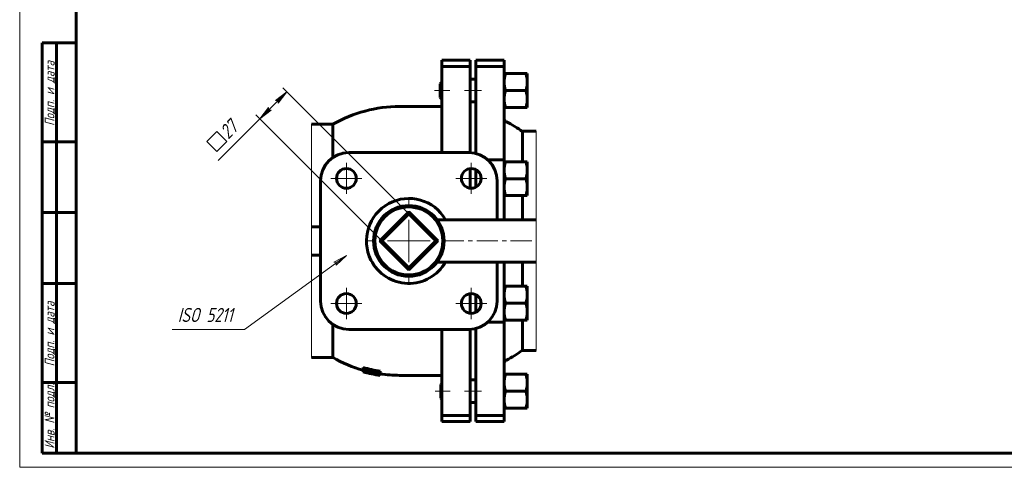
# Model space of a CAD drawing. Header units: millimetres. Extents: x 0 to 601, y 0 to 420.
# Tile 1 of 4: x 0 to 348, y 0 to 158. Entities that reach past the tile are written whole.
import ezdxf

# ---------------------------------------------------------------- set-up
doc = ezdxf.new("R2010")
doc.units = ezdxf.units.MM
for name, pattern in [('K5LT_AXLED', [12, 7.5, -1.5, 1.5, -1.5]), ('K5LT_BASIC', [0]), ('K5LT_THIN', [0]), ('K5LT_THIN_INCLUDED_TO_HATCHING', [0])]:
    doc.linetypes.add(name, pattern=pattern)
doc.layers.add('Системный слой', color=7, linetype='Continuous')
doc.layers.add('Системный слой (1)', color=7, linetype='Continuous', true_color=0x6c6c6c)
doc.styles.add('KDIMTEXTSTYLE', font='txt', dxfattribs={"width": 0.96, "oblique": 15, "height": 5})
doc.styles.add('KTEXTSTYLE', font='txt', dxfattribs={"width": 0.96, "height": 5})
doc.dimstyles.new('KDIMSTYLE (0.50)', dxfattribs={"dimtxt": 5, "dimasz": 1, "dimexe": 2, "dimexo": 0, "dimgap": 1, "dimtad": 1, "dimlfac": 2, "dimtxsty": 'KDIMTEXTSTYLE', "dimsah": 1, "dimcen": 0, "dimdle": 1, "dimadec": 0, "dimazin": 0, "dimtfac": 0.667, "dimtmove": 0, "dimatfit": 3, "dimfxl": 1, "dimtvp": 1, "dimtolj": 1, "dimtzin": 0, "dimarcsym": 0})

# ---------------------------------------------------------------- blocks, each defined once
blk = doc.blocks.new('U27')
at = {"layer": 'Системный слой (1)', "color": 143, "linetype": 'K5LT_BASIC', "lineweight": 60, "true_color": 0x33acca}
for p, q in [((177.94, 63.99), (177.94, 72.49)), ((177.94, 41.24), (177.94, 51.99))]:
    blk.add_line(p, q, dxfattribs=at)
blk = doc.blocks.new('U28')
at = {"layer": 'Системный слой (1)', "color": 143, "linetype": 'K5LT_BASIC', "lineweight": 60, "true_color": 0x33acca}
for p, q in [((159.41, 103.34), (159.41, 98.61)), ((159.41, 61.37), (159.41, 56.64))]:
    blk.add_line(p, q, dxfattribs=at)
blk = doc.blocks.new('U29')
at = {"layer": 'Системный слой (1)', "color": 143, "linetype": 'K5LT_BASIC', "lineweight": 60, "true_color": 0x33acca}
for p, q in [((171.41, 103.34), (171.41, 87.49)), ((171.41, 72.49), (171.41, 56.64))]:
    blk.add_line(p, q, dxfattribs=at)
blk = doc.blocks.new('U30')
at = {"layer": 'Системный слой (1)', "color": 143, "linetype": 'K5LT_BASIC', "lineweight": 60, "true_color": 0x33acca}
for p, q in [((161.41, 98.99), (161.41, 103.34)), ((161.41, 56.64), (161.41, 60.99))]:
    blk.add_line(p, q, dxfattribs=at)
blk = doc.blocks.new('U31')
at = {"layer": 'Системный слой (1)', "color": 143, "linetype": 'K5LT_BASIC', "lineweight": 60, "true_color": 0x33acca}
for p, q in [((177.94, 107.99), (177.94, 118.74)), ((177.94, 87.49), (177.94, 95.99))]:
    blk.add_line(p, q, dxfattribs=at)
blk = doc.blocks.new('U32')
at = {"layer": 'Системный слой (1)', "color": 143, "linetype": 'K5LT_BASIC', "lineweight": 60, "true_color": 0x33acca}
for start, end in [(240.2757, 254.296), (261.7002, 270)]:
    blk.add_arc((134.41, 79.99), 47.5, start, end, dxfattribs=at)
blk = doc.blocks.new('U33')
at = {"layer": 'Системный слой (1)', "color": 143, "linetype": 'K5LT_BASIC', "lineweight": 60, "true_color": 0x33acca}
for p, q in [((168.94, 87.49), (168.94, 101.24)), ((168.94, 58.74), (168.94, 72.49))]:
    blk.add_line(p, q, dxfattribs=at)
blk = doc.blocks.new('U34')
at = {"layer": 'Системный слой (1)', "color": 143, "linetype": 'K5LT_BASIC', "lineweight": 60, "true_color": 0x33acca}
for start, end in [(30, 206.7437), (206.7437, 330)]:
    blk.add_arc((137.69, 79.99), 15, start, end, dxfattribs=at)
blk = doc.blocks.new('U35')
at = {"layer": 'Системный слой (1)', "color": 143, "linetype": 'K5LT_BASIC', "lineweight": 60, "true_color": 0x33acca}
for start, end in [(254.2407, 254.243), (261.6691, 261.6715)]:
    blk.add_arc((134.41, 79.99), 47.34, start, end, dxfattribs=at)
blk = doc.blocks.new('U36')
at = {"layer": 'Системный слой (1)', "color": 7, "linetype": 'K5LT_THIN_INCLUDED_TO_HATCHING', "lineweight": 18, "true_color": 0xffffff}
for p, q in [((103.29, 38.74), (103.29, 121.24)), ((182.79, 118.74), (182.79, 41.24))]:
    blk.add_line(p, q, dxfattribs=at)
blk = doc.blocks.new('U37')
at = {"layer": 'Системный слой (1)', "color": 30, "linetype": 'K5LT_AXLED', "lineweight": 18, "true_color": 0xff8000}
for q in [(115.59, 63.39), (110.09, 57.89), (121.09, 57.89), (115.59, 52.39)]:
    blk.add_line((115.59, 57.89), q, dxfattribs=at)
blk = doc.blocks.new('U38')
at = {"layer": 'Системный слой (1)', "color": 30, "linetype": 'K5LT_AXLED', "lineweight": 18, "true_color": 0xff8000}
for q in [(115.59, 107.59), (110.09, 102.09), (121.09, 102.09), (115.59, 96.59)]:
    blk.add_line((115.59, 102.09), q, dxfattribs=at)
blk = doc.blocks.new('U39')
at = {"layer": 'Системный слой (1)', "color": 30, "linetype": 'K5LT_AXLED', "lineweight": 18, "true_color": 0xff8000}
for q in [(137.69, 94.49), (123.19, 79.99), (181.61, 79.99), (137.69, 65.49)]:
    blk.add_line((137.69, 79.99), q, dxfattribs=at)
blk = doc.blocks.new('U40')
at = {"layer": 'Системный слой (1)', "color": 30, "linetype": 'K5LT_AXLED', "lineweight": 18, "true_color": 0xff8000}
for q in [(159.78, 63.39), (154.28, 57.89), (165.28, 57.89), (159.78, 52.39)]:
    blk.add_line((159.78, 57.89), q, dxfattribs=at)
blk = doc.blocks.new('U41')
at = {"layer": 'Системный слой (1)', "color": 30, "linetype": 'K5LT_AXLED', "lineweight": 18, "true_color": 0xff8000}
for q in [(159.78, 107.59), (154.28, 102.09), (165.28, 102.09), (159.78, 96.59)]:
    blk.add_line((159.78, 102.09), q, dxfattribs=at)
blk = doc.blocks.new('D10')
at = {"layer": 'Системный слой (1)'}
for points in [[(91.44, 128.71), (94.51, 132.71), (90.51, 129.64), (91.33, 129.53)], [(84.96, 123.17), (88.96, 126.24), (88.14, 126.35), (88.03, 127.17)]]:
    blk.add_hatch(color=7, dxfattribs=at).paths.add_polyline_path(points)
at = {"layer": 'Системный слой (1)', "color": 7, "linetype": 'K5LT_THIN', "lineweight": 18, "true_color": 0xffffff}
for p, q in [((84.96, 123.17), (94.51, 132.71)), ((90.51, 129.64), (94.51, 132.71)), ((94.51, 132.71), (91.44, 128.71)), ((137.69, 89.54), (93.09, 134.13)), ((91.33, 129.53), (90.51, 129.64)), ((91.44, 128.71), (91.33, 129.53)), ((84.96, 123.17), (88.03, 127.17)), ((88.96, 126.24), (84.96, 123.17)), ((88.03, 127.17), (88.14, 126.35)), ((88.14, 126.35), (88.96, 126.24)), ((128.14, 79.99), (83.55, 124.58))]:
    blk.add_line(p, q, dxfattribs=at)
blk.add_wipeout([(70.9, 110.52), (65.68, 115.74), (75.11, 125.17), (80.33, 119.95)]).dxf.layer = 'Системный слой (1)'
for p, q in [((84.96, 123.17), (70.2, 108.4)), ((66.24, 115.18), (69.78, 118.71)), ((69.78, 118.71), (73.32, 115.18)), ((69.78, 111.64), (66.24, 115.18)), ((73.32, 115.18), (69.78, 111.64))]:
    blk.add_line(p, q, dxfattribs=at)
at = {"layer": 'Системный слой (1)', "color": 7, "insert": (70.28, 119.22), "char_height": 5, "attachment_point": 1, "rotation": 45, "style": 'KTEXTSTYLE'}
blk.add_mtext('\\fArial|b0|c204|p34;\\H5.0;\\W1.000;\\Q15;\\fGOST Type AU|b0|i0|c204|p34;\\Q15;\\W0.960;27', dxfattribs=at)
blk = doc.blocks.new('KDIMARROW_01')
at = {"layer": 'Системный слой'}
blk.add_hatch(color=0, dxfattribs=at).paths.add_polyline_path([(0, 0), (-5, 0.66), (-4.5, 0), (-5, -0.66)])
at = {"layer": 'Системный слой', "color": 0, "linetype": 'K5LT_THIN', "lineweight": 18}
for p, q in [((-4.5, 0), (-5, 0.66)), ((-5, 0.66), (0, 0)), ((0, 0), (-5, -0.66)), ((-5, -0.66), (-4.5, 0))]:
    blk.add_line(p, q, dxfattribs=at)
at = {"layer": 'Системный слой (1)', "color": 0, "linetype": 'K5LT_THIN', "lineweight": 18}
blk.add_line((137.69, 79.99), (137.19, 79.99), dxfattribs=at)
blk = doc.blocks.new('U42')
at = {"layer": 'Системный слой (1)'}
blk.add_hatch(color=7, dxfattribs=at).paths.add_polyline_path([(111.93, 71.39), (115.59, 74.86), (111.16, 72.46), (111.95, 72.22)])
at = {"layer": 'Системный слой (1)', "color": 7, "linetype": 'K5LT_THIN', "lineweight": 18, "true_color": 0xffffff}
for p, q in [((79.6, 48.74), (115.59, 74.86)), ((111.16, 72.46), (115.59, 74.86)), ((115.59, 74.86), (111.93, 71.39)), ((111.95, 72.22), (111.16, 72.46)), ((111.93, 71.39), (111.95, 72.22)), ((79.6, 48.74), (53.93, 48.74))]:
    blk.add_line(p, q, dxfattribs=at)
at = {"layer": 'Системный слой (1)', "color": 7, "insert": (55.93, 56.33), "char_height": 5, "attachment_point": 1, "style": 'KTEXTSTYLE'}
blk.add_mtext('\\fArial|b0|c204|p34;\\H5.0;\\W1.000;\\Q15;\\fGOST Type AU|b0|i0|c204|p34;\\Q15;\\W0.960;ISO 5211', dxfattribs=at)
blk = doc.blocks.new('U45')
at = {"color": 7, "linetype": 'K5LT_THIN', "lineweight": 18, "true_color": 0xffffff}
for p, q in [((0, 0), (0, 420)), ((594, 0), (0, 0))]:
    blk.add_line(p, q, dxfattribs=at)
at = {"color": 143, "linetype": 'K5LT_BASIC', "lineweight": 60, "true_color": 0x33acca}
for p, q in [((20, 5), (20, 415)), ((8, 5), (8, 150)), ((20, 150), (8, 150)), ((13, 5), (13, 150)), ((20, 115), (8, 115)), ((20, 90), (8, 90)), ((20, 65), (8, 65)), ((20, 30), (8, 30)), ((20, 5), (8, 5)), ((589, 5), (20, 5))]:
    blk.add_line(p, q, dxfattribs=at)
at = {"color": 7, "char_height": 3.5, "attachment_point": 1, "rotation": 90, "style": 'KTEXTSTYLE'}
for s, insert in [('\\fArial|b0|c204|p34;\\H5.0;\\W1.000;\\Q15;\\fGOST Type AU|b0|i0|c204|p34;\\Q15;\\W0.960;\\H3.50;Подп. и дата', (8.82, 120.66)), ('\\fArial|b0|c204|p34;\\H5.0;\\W1.000;\\Q15;\\fGOST Type AU|b0|i0|c204|p34;\\Q15;\\W0.960;\\H3.50;Подп. и дата', (8.82, 35.66)), ('\\fArial|b0|c204|p34;\\H5.0;\\W1.000;\\Q15;\\fGOST Type AU|b0|i0|c204|p34;\\Q15;\\W0.960;\\H3.50;Инв. № подл.', (8.82, 6.57))]:
    blk.add_mtext(s, dxfattribs=dict(at, insert=insert))

msp = doc.modelspace()

# ---------------------------------------------------------------- linework, layer by layer
at = {"layer": 'Системный слой (1)', "color": 143, "linetype": 'K5LT_BASIC', "lineweight": 60, "true_color": 0x33acca}
for p, q in [((149.4064, 143.8518), (149.4064, 141.6551)), ((149.4064, 143.8518), (159.4064, 143.8518)), ((159.4064, 143.8518), (159.4064, 141.6551)), ((161.4064, 141.6551), (161.4064, 143.8518)), ((171.4064, 143.8518), (161.4064, 143.8518)), ((171.4064, 143.8518), (171.4064, 141.6551)), ((149.4064, 141.6551), (159.4064, 141.6551)), ((149.4064, 141.6551), (149.4064, 111.2397)), ((159.4064, 141.6551), (159.4064, 111.2286)), ((161.4064, 110.9298), (161.4064, 141.6551)), ((171.4064, 141.6551), (161.4064, 141.6551)), ((171.4064, 141.6551), (171.4064, 108.6389)), ((148.8198, 135.5128), (149.4064, 136.0993)), ((159.4064, 137.1128), (161.4064, 137.1128)), ((171.4064, 139.1128), (171.9423, 139.1128)), ((179.0705, 139.1128), (171.9423, 139.1128)), ((179.0705, 139.1128), (179.6064, 139.1128)), ((179.6064, 139.1128), (179.6064, 136.1128)), ((179.6064, 136.1128), (179.6064, 130.1128)), ((148.8198, 135.5128), (148.8198, 135.4099)), ((148.8198, 135.4099), (148.8198, 130.7128)), ((179.0705, 133.1128), (171.9423, 133.1128)), ((148.8198, 130.7128), (149.4064, 130.1262)), ((159.4064, 129.1128), (161.4064, 129.1128)), ((179.6064, 130.1128), (179.6064, 127.1128)), ((149.4064, 127.4897), (134.4064, 127.4897)), ((171.9423, 127.1128), (171.4064, 127.1128)), ((179.0705, 127.1128), (171.9423, 127.1128)), ((179.6064, 127.1128), (179.0705, 127.1128)), ((103.294, 121.2397), (110.8546, 121.2397)), ((110.8546, 121.2397), (110.8546, 109.5369)), ((182.794, 118.7397), (177.9435, 118.7397)), ((158.9364, 111.2397), (116.4364, 111.2397)), ((171.4064, 108.6389), (165.6633, 108.6389)), ((171.4064, 108.6389), (171.4064, 103.3356)), ((159.4064, 105.5664), (159.4064, 103.3356)), ((161.4064, 103.3356), (161.4064, 105.1878)), ((171.4064, 107.994), (171.9423, 107.994)), ((179.0705, 107.994), (171.9423, 107.994)), ((179.0705, 107.994), (179.6064, 107.994)), ((179.6064, 107.994), (179.6064, 104.994)), ((179.6064, 104.994), (179.6064, 98.994)), ((106.4364, 101.2397), (106.4364, 58.7397)), ((179.0705, 101.994), (171.9423, 101.994)), ((179.6064, 98.994), (179.6064, 95.994)), ((171.9423, 95.994), (171.4064, 95.994)), ((179.0705, 95.994), (171.9423, 95.994)), ((179.6064, 95.994), (179.0705, 95.994)), ((137.6864, 90.2427), (127.4333, 79.9897)), ((137.6864, 89.5356), (128.1404, 79.9897)), ((147.9394, 79.9897), (137.6864, 90.2427)), ((137.6864, 90.2427), (137.6864, 89.5356)), ((147.2323, 79.9897), (137.6864, 89.5356)), ((182.794, 87.4897), (147.6864, 87.4897)), ((106.4364, 84.9897), (103.294, 84.9897)), ((127.4333, 79.9897), (128.1404, 79.9897)), ((127.4333, 79.9897), (137.6864, 69.7366)), ((128.1404, 79.9897), (137.6864, 70.4438)), ((137.6864, 70.4438), (147.2323, 79.9897)), ((137.6864, 69.7366), (147.9394, 79.9897)), ((147.9394, 79.9897), (147.2323, 79.9897)), ((103.294, 74.9897), (106.4364, 74.9897)), ((137.6864, 69.7366), (137.6864, 70.4438)), ((182.794, 72.4897), (147.6864, 72.4897)), ((171.4064, 63.9854), (171.9423, 63.9854)), ((179.0705, 63.9854), (171.9423, 63.9854)), ((179.0705, 63.9854), (179.6064, 63.9854)), ((179.6064, 63.9854), (179.6064, 60.9854)), ((179.6064, 60.9854), (179.6064, 54.9854)), ((159.4064, 56.6437), (159.4064, 54.413)), ((161.4064, 54.7916), (161.4064, 56.6437)), ((171.4064, 56.6437), (171.4064, 51.3404)), ((179.0705, 57.9854), (171.9423, 57.9854)), ((179.6064, 54.9854), (179.6064, 51.9854)), ((110.8546, 50.4425), (110.8546, 38.7397)), ((161.4064, 18.3243), (161.4064, 49.0495)), ((171.4064, 51.3404), (165.6633, 51.3404)), ((171.9423, 51.9854), (171.4064, 51.9854)), ((171.4064, 51.3404), (171.4064, 18.3243)), ((179.0705, 51.9854), (171.9423, 51.9854)), ((179.6064, 51.9854), (179.0705, 51.9854)), ((116.4364, 48.7397), (158.9364, 48.7397)), ((149.4064, 48.7397), (149.4064, 18.3243)), ((159.4064, 48.7507), (159.4064, 18.3243)), ((103.294, 38.7397), (110.8546, 38.7397)), ((182.794, 41.2397), (177.9435, 41.2397)), ((121.5497, 34.7343), (121.5497, 35.265)), ((121.5497, 34.7343), (121.5497, 34.4657)), ((121.5497, 33.9104), (121.5497, 34.4315)), ((121.5497, 33.9104), (121.5497, 33.8531)), ((121.5497, 33.7466), (121.5497, 33.8531)), ((121.5497, 33.7466), (121.5497, 33.7436)), ((122.2401, 34.272), (122.2401, 34.3841)), ((122.6388, 33.9048), (122.6388, 34.2796)), ((126.4994, 33.0981), (126.4994, 33.4561)), ((126.8592, 33.3964), (126.8592, 33.2867)), ((127.5497, 33.4459), (127.5497, 33.9617)), ((127.5497, 33.1871), (127.5497, 33.4459)), ((127.5497, 32.6444), (127.5497, 33.1514)), ((127.5497, 32.5641), (127.5497, 32.6444)), ((127.5497, 32.4834), (127.5497, 32.5641)), ((127.5497, 32.482), (127.5497, 32.4834)), ((149.4064, 32.4897), (134.4064, 32.4897)), ((171.4064, 32.8666), (171.9423, 32.8666)), ((179.0705, 32.8666), (171.9423, 32.8666)), ((179.0705, 32.8666), (179.6064, 32.8666)), ((179.6064, 32.8666), (179.6064, 29.8666)), ((148.9695, 29.2666), (149.4064, 29.7035)), ((148.9695, 29.2666), (148.9695, 25.9452)), ((159.4064, 30.8666), (161.4064, 30.8666)), ((179.6064, 29.8666), (179.6064, 23.8666)), ((148.9695, 25.9452), (148.9695, 24.4666)), ((148.9695, 24.4666), (149.4064, 24.0297)), ((179.0705, 26.8666), (171.9423, 26.8666)), ((159.4064, 22.8666), (161.4064, 22.8666)), ((179.6064, 23.8666), (179.6064, 20.8666)), ((149.4064, 18.3243), (149.4064, 16.1276)), ((149.4064, 18.3243), (159.4064, 18.3243)), ((159.4064, 18.3243), (159.4064, 16.1276)), ((161.4064, 16.1276), (161.4064, 18.3243)), ((171.4064, 18.3243), (161.4064, 18.3243)), ((171.9423, 20.8666), (171.4064, 20.8666)), ((171.4064, 18.3243), (171.4064, 16.1276)), ((179.0705, 20.8666), (171.9423, 20.8666)), ((179.6064, 20.8666), (179.0705, 20.8666)), ((149.4064, 16.1276), (159.4064, 16.1276)), ((171.4064, 16.1276), (161.4064, 16.1276))]:
    msp.add_line(p, q, dxfattribs=at)
at = {"layer": 'Системный слой (1)', "color": 30, "linetype": 'K5LT_AXLED', "lineweight": 18, "true_color": 0xff8000}
for p, q in [((152.1698, 133.1128), (146.8198, 133.1128)), ((163.4064, 133.1128), (157.4064, 133.1128)), ((152.3195, 26.8666), (146.9695, 26.8666)), ((163.4064, 26.8666), (157.4064, 26.8666))]:
    msp.add_line(p, q, dxfattribs=at)
at = {"layer": 'Системный слой (1)', "color": 143, "linetype": 'K5LT_BASIC', "lineweight": 60, "true_color": 0x33acca}
for centre, radius in [((115.5893, 102.0868), 3.5), ((159.7835, 102.0868), 3.5), ((137.6864, 79.9897), 12.5), ((137.6864, 79.9897), 12), ((115.5893, 57.8926), 3.5), ((159.7835, 57.8926), 3.5)]:
    msp.add_circle(centre, radius, dxfattribs=at)
for centre, radius, start, end in [((134.4064, 79.9897), 47.5, 90, 119.724329), ((172.9064, 123.4543), 1.5, 180, 242.502664), ((150.2827, 79.9897), 47.5, 54.385313, 62.502664), ((116.4364, 101.2397), 10, 90, 180), ((158.9364, 101.2397), 10, 0, 90), ((116.4364, 58.7397), 10, 180, 270), ((158.9364, 58.7397), 10, 270, 0), ((150.2827, 79.9897), 47.5, 297.497336, 305.614687), ((134.4064, 79.9897), 46.5359, 253.961969, 261.527035), ((172.9064, 36.5251), 1.5, 117.497336, 180), ((134.4064, 79.9897), 47.0462, 254.140522, 261.619595), ((134.4064, 79.9897), 47.8393, 254.410188, 261.759499), ((134.4064, 79.9897), 47.8945, 254.428618, 260.768628), ((134.4064, 79.9897), 48, 254.463715, 261.787285), ((134.4064, 79.9897), 47.2006, 255.062962, 260.799153), ((134.4064, 79.9897), 47.9985, 256.005854, 261.787032)]:
    msp.add_arc(centre, radius, start, end, dxfattribs=at)
for centre, major_axis, ratio, start_param, end_param in [((131.5127, 79.9897), (0, -47.5797), 0.88969555, 6.04559729, 6.16979556), ((131.8685, 79.9897), (0, -47.6725), 0.8913039, 6.06809043, 6.18136807)]:
    msp.add_ellipse(centre, major_axis=major_axis, ratio=ratio, start_param=start_param, end_param=end_param, dxfattribs=at)
for points in [[(171.9423, 139.1128), (171.4064, 137.5051), (171.4064, 136.1128)], [(171.4064, 136.1128), (171.4064, 134.7205), (171.9423, 133.1128)], [(179.6064, 136.1128), (179.6064, 137.5051), (179.0705, 139.1128)], [(179.0705, 133.1128), (179.6064, 134.7205), (179.6064, 136.1128)], [(171.9423, 133.1128), (171.4064, 131.5051), (171.4064, 130.1128)], [(179.6064, 130.1128), (179.6064, 131.5051), (179.0705, 133.1128)], [(171.4064, 130.1128), (171.4064, 128.7205), (171.9423, 127.1128)], [(179.0705, 127.1128), (179.6064, 128.7205), (179.6064, 130.1128)], [(171.9423, 107.994), (171.4064, 106.3863), (171.4064, 104.994)], [(171.4064, 104.994), (171.4064, 103.6017), (171.9423, 101.994)], [(179.6064, 104.994), (179.6064, 106.3863), (179.0705, 107.994)], [(179.0705, 101.994), (179.6064, 103.6017), (179.6064, 104.994)], [(171.9423, 101.994), (171.4064, 100.3863), (171.4064, 98.994)], [(179.6064, 98.994), (179.6064, 100.3863), (179.0705, 101.994)], [(171.4064, 98.994), (171.4064, 97.6017), (171.9423, 95.994)], [(179.0705, 95.994), (179.6064, 97.6017), (179.6064, 98.994)], [(171.9423, 63.9854), (171.4064, 62.3777), (171.4064, 60.9854)], [(179.6064, 60.9854), (179.6064, 62.3777), (179.0705, 63.9854)], [(171.4064, 60.9854), (171.4064, 59.5931), (171.9423, 57.9854)], [(179.0705, 57.9854), (179.6064, 59.5931), (179.6064, 60.9854)], [(171.9423, 57.9854), (171.4064, 56.3777), (171.4064, 54.9854)], [(179.6064, 54.9854), (179.6064, 56.3777), (179.0705, 57.9854)], [(171.4064, 54.9854), (171.4064, 53.5931), (171.9423, 51.9854)], [(179.0705, 51.9854), (179.6064, 53.5931), (179.6064, 54.9854)], [(171.9423, 32.8666), (171.4064, 31.2589), (171.4064, 29.8666)], [(179.6064, 29.8666), (179.6064, 31.2589), (179.0705, 32.8666)], [(171.4064, 29.8666), (171.4064, 28.4743), (171.9423, 26.8666)], [(179.0705, 26.8666), (179.6064, 28.4743), (179.6064, 29.8666)], [(171.9423, 26.8666), (171.4064, 25.2589), (171.4064, 23.8666)], [(179.6064, 23.8666), (179.6064, 25.2589), (179.0705, 26.8666)], [(171.4064, 23.8666), (171.4064, 22.4743), (171.9423, 20.8666)], [(179.0705, 20.8666), (179.6064, 22.4743), (179.6064, 23.8666)]]:
    msp.add_rational_spline(points, [1, 1.0379548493, 1], degree=2, dxfattribs=at)
for points, knots in [([(121.5497, 34.4657), (121.5497, 34.4059), (121.565, 34.3398), (121.6506, 34.2314), (121.7093, 34.1761), (121.9108, 34.0636), (121.9684, 34.0341), (122.031, 34.0042)], [-0.6144806, -0.6144806, -0.6144806, -0.6144806, -0.285820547, -0.285820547, -0.072856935, -0.072856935, 0, 0, 0, 0]), ([(122.031, 34.0042), (122.1316, 33.9573), (122.2478, 33.909), (122.5147, 33.8084), (122.6636, 33.757), (123.1134, 33.6128), (123.496, 33.5011), (124.1811, 33.3377), (124.3625, 33.297), (124.5448, 33.2585)], [-0.768172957, -0.768172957, -0.768172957, -0.768172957, -0.600338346, -0.600338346, -0.426963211, -0.426963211, -0.111781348, -0.111781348, 0, 0, 0, 0]), ([(122.6388, 33.9048), (122.5246, 33.9568), (122.4372, 34.0053), (122.3482, 34.0713), (122.3323, 34.0868), (122.2616, 34.1576), (122.2401, 34.2174), (122.2401, 34.272)], [-0.253252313, -0.253252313, -0.253252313, -0.253252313, -0.208492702, -0.208492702, -0.187440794, -0.187440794, 0, 0, 0, 0]), ([(124.5545, 33.3492), (124.2883, 33.4054), (124.0156, 33.4682), (123.5851, 33.5796), (123.3664, 33.6398), (122.9441, 33.7772), (122.7748, 33.8418), (122.6388, 33.9048)], [-0.549099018, -0.549099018, -0.549099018, -0.549099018, -0.311636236, -0.311636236, -0.150731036, -0.150731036, 0, 0, 0, 0]), ([(124.5448, 33.2585), (124.7316, 33.2191), (124.9198, 33.1817), (125.1774, 33.1341), (125.2482, 33.1214), (125.5345, 33.0718), (125.7458, 33.0391), (125.9603, 33.0108), (125.9727, 33.0091), (126.0081, 33.0046), (126.0313, 33.0016), (126.1199, 32.9907), (126.1857, 32.9831), (126.3126, 32.9696), (126.3738, 32.9637), (126.4936, 32.9532), (126.6068, 32.9445), (126.716, 32.9387), (126.7712, 32.9365), (126.7751, 32.9363), (126.8882, 32.9321), (126.986, 32.9317), (127.0732, 32.9349)], [-0.671609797, -0.671609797, -0.671609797, -0.671609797, -0.533430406, -0.533430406, -0.480699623, -0.480699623, -0.319179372, -0.319179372, -0.30929213, -0.30929213, -0.290734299, -0.290734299, -0.23859244, -0.23859244, -0.189881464, -0.189881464, -0.142205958, -0.097908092, -0.097908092, -0.094530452, -0.094530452, 0, 0, 0, 0]), ([(126.4994, 33.0981), (126.3991, 33.0922), (126.2764, 33.0939), (125.979, 33.1141), (125.8106, 33.1325), (125.2903, 33.204), (124.9159, 33.2729), (124.5545, 33.3492)], [-0.453693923, -0.453693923, -0.453693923, -0.453693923, -0.338879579, -0.338879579, -0.221608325, -0.221608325, 0, 0, 0, 0]), ([(126.8592, 33.2867), (126.8592, 33.2746), (126.8581, 33.2635), (126.854, 33.242), (126.8508, 33.232), (126.8408, 33.2096), (126.8332, 33.1985), (126.8189, 33.1828), (126.8127, 33.1773), (126.8009, 33.1682), (126.7953, 33.1645), (126.785, 33.1583), (126.7803, 33.1558), (126.7752, 33.1533), (126.7747, 33.153), (126.7739, 33.1526), (126.736, 33.134), (126.6825, 33.1197), (126.5795, 33.1048), (126.5414, 33.1009), (126.4994, 33.0981)], [-0.239075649, -0.239075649, -0.239075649, -0.239075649, -0.226048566, -0.226048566, -0.211591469, -0.211591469, -0.19030805, -0.19030805, -0.175576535, -0.175576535, -0.162523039, -0.162523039, -0.150946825, -0.150946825, -0.149469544, -0.149469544, -0.148868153, -0.04956692, -0.04956692, 0, 0, 0, 0]), ([(127.0732, 32.9349), (127.2068, 32.94), (127.3047, 32.9556), (127.4468, 32.9987), (127.5077, 33.0294), (127.5455, 33.1263), (127.5497, 33.1562), (127.5497, 33.1871)], [-0.669410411, -0.669410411, -0.669410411, -0.669410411, -0.383511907, -0.383511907, -0.108047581, -0.108047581, 0, 0, 0, 0])]:
    msp.add_open_spline(points, degree=3, knots=knots, dxfattribs=at)

# ---------------------------------------------------------------- block references
at = {"layer": 'Системный слой (1)'}
for name in ['U36', 'U31', 'U38', 'U41', 'U28', 'U30', 'U33', 'U29', 'U34', 'U39', 'U42', 'U27', 'U37', 'U40', 'U32', 'U35']:
    msp.add_blockref(name, (0, 0), dxfattribs=at)

# ---------------------------------------------------------------- next in the draw order: dimensions: what is measured, and where the dimension line sits
at = {"layer": 'Системный слой (1)', "color": 7}
dim = msp.add_linear_dim(base=(84.9628, 123.1674), p1=(137.6864, 89.5356), p2=(128.1404, 79.9897), angle=45, text='\\fGOST Type AU|b0|c204|p34;\\H5.0;\\W0.960;\\Q15;{\\fSymbol Type A|i0|c204|p18;т}\\fGOST Type AU|b0|c204|p34;\\H5.0;\\W0.960;\\Q15;\\fGOST Type AU|b0|i0|c204|p34;\\Q15;27', dimstyle='KDIMSTYLE (0.50)', override={"dimexo": 0, "dimblk1": 'KDIMARROW_01', "dimblk2": 'KDIMARROW_01', "dimse1": 0, "dimse2": 0, "dimclrt": 7, "dimtolj": 1}, dxfattribs=at)
dim.commit()
dim.dimension.update_dxf_attribs({"geometry": 'D10', "text_midpoint": (76.5184, 114.723), "dimtype": 160})

# ---------------------------------------------------------------- next in the draw order: block references
msp.add_blockref('U45', (0, 0))

doc.saveas('drawing.dxf')
